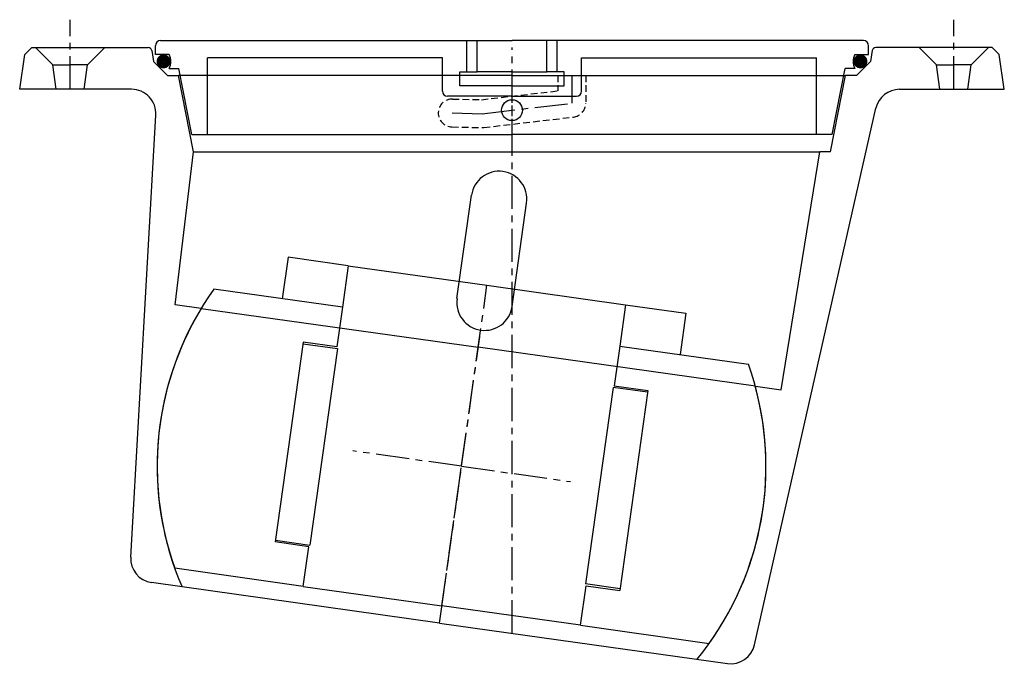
# Model space of a CAD drawing. Extents: x -141 to 141, y -169 to 16.
import ezdxf

# ---------------------------------------------------------------- set-up
doc = ezdxf.new("R2010")
doc.units = 0
doc.header["$LTSCALE"] = 0.3
doc.linetypes.add('CENTER', pattern=[50.8, 31.75, -6.35, 6.35, -6.35])
doc.linetypes.add('HIDDEN', pattern=[9.525, 6.35, -3.175])
doc.layers.get('0').update_dxf_attribs({"linetype": 'CONTINUOUS'})
doc.layers.add('CENTER', color=9, linetype='CENTER')

# ---------------------------------------------------------------- blocks, each defined once
blk = doc.blocks.new('112')
for p, q in [((-101, 0), (0, 0)), ((101, 0), (0, 0)), ((-102.5, -4), (-102.5, -1.5)), ((-13, -9), (-13, 0)), ((-10, -9), (-10, 0)), ((10, -9), (10, 0)), ((13, -9), (13, 0)), ((102.5, -4), (102.5, -1.5)), ((-98.5, -4), (-102.5, -4)), ((-87.5, -27), (-87.5, -5)), ((-20, -5), (-87.5, -5)), ((-20, -14.5), (-20, -5)), ((20, -14.5), (20, -5)), ((20, -5), (87.5, -5)), ((87.5, -27), (87.5, -5)), ((98.5, -4), (102.5, -4)), ((-98.5, -8), (-95.72, -8)), ((-92.02, -27), (-95.72, -8)), ((92.02, -27), (95.72, -8)), ((98.5, -8), (95.72, -8)), ((-15, -9), (-10, -9)), ((-15, -13), (-15, -9)), ((0, -9), (-10, -9)), ((0, -9), (10, -9)), ((15, -9), (10, -9)), ((15, -13), (15, -9)), ((0, -13), (-15, -13)), ((0, -13), (15, -13)), ((0, -16), (-18.5, -16)), ((0, -16), (18.5, -16)), ((-92.02, -27), (-87.5, -27)), ((-87.5, -27), (0, -27)), ((87.5, -27), (0, -27)), ((92.02, -27), (87.5, -27))]:
    blk.add_line(p, q)
at = {"const_width": 1.95}
for points in [[(-101.17, -5.98, 1), (-99.12, -5.98, 1)], [(101.17, -5.98, -1), (99.12, -5.98, -1)]]:
    blk.add_lwpolyline(points, format="xyb", close=True, dxfattribs=at)
blk.add_circle((0, -20), 3)
for centre, radius, start, end in [((-101, -1.5), 1.5, 90, 180), ((101, -1.5), 1.5, 0, 90), ((-103.08, -6), 5, 336.4218, 23.5782), ((103.08, -6), 5, 156.4218, 203.5782), ((-18.5, -14.5), 1.5, 180, 270), ((18.5, -14.5), 1.5, 270, 0)]:
    blk.add_arc(centre, radius, start, end)
blk = doc.blocks.new('111')
for p, q in [((-138, 0), (-140, -2)), ((-138, 0), (-104.54, 0)), ((-141.5, -12), (-140, -2)), ((-132, -5), (-137, 0)), ((-122, -5), (-117, 0)), ((-103.56, -0.83), (-103, -4)), ((103.56, -0.83), (103, -4)), ((138, 0), (104.54, 0)), ((122, -5), (117, 0)), ((132, -5), (137, 0)), ((138, 0), (140, -2)), ((141.5, -12), (140, -2)), ((-131, -12), (-132, -5)), ((-132, -5), (-127, -5)), ((-122, -5), (-127, -5)), ((-123, -12), (-122, -5)), ((-103, -4), (-99, -8)), ((103, -4), (99, -8)), ((123, -12), (122, -5)), ((122, -5), (127, -5)), ((132, -5), (127, -5)), ((131, -12), (132, -5)), ((-99, -8), (-95.84, -8)), ((0, -8), (-95.84, -8)), ((-91.56, -30), (-95.84, -8)), ((0, -8), (95.84, -8)), ((91.56, -30), (95.84, -8)), ((99, -8), (95.84, -8)), ((-109.35, -12), (-141.5, -12)), ((111.41, -12), (141.5, -12)), ((-109.59, -146.4), (-102.36, -19.4)), ((69.72, -171.6), (104.58, -17.46)), ((-96.77, -73.9), (-91.56, -30)), ((-91.56, -30), (88.5, -30)), ((77.39, -98.37), (88.5, -30)), ((91.56, -30), (88.5, -30)), ((-15.81, -72.15), (-11.63, -42.44)), ((0.04, -74.37), (4.21, -44.67)), ((-89.37, -74.94), (-96.77, -73.9)), ((-89.37, -74.94), (-9.69, -86.13)), ((69.98, -97.33), (-9.69, -86.13)), ((69.98, -97.33), (77.39, -98.37)), ((-20.83, -165.36), (-103.57, -153.73)), ((-20.83, -165.36), (61.92, -176.98))]:
    blk.add_line(p, q)
at = {"linetype": 'HIDDEN'}
for p, q in [((13.19, -8), (13.19, -12.44)), ((21.19, -8), (21.19, -16)), ((-8.78, -14.99), (13.19, -12.44)), ((-17.1, -14.8), (-8.78, -14.99)), ((-8.13, -22.97), (17.65, -19.97)), ((-17.28, -22.8), (-8.69, -23))]:
    blk.add_line(p, q, dxfattribs=at)
for centre, radius, start, end in [((-104.54, -1), 1, 10, 90), ((104.54, -1), 1, 90, 170), ((-109.35, -19), 7, 356.7453, 90), ((111.41, -19), 7, 90, 167.2547), ((-3.71, -43.55), 8, 352, 172), ((-7.88, -73.26), 8, 172, 352), ((-14.5, -120.3), 87.5, 148.7786, 203.3323), ((-14.5, -120.3), 87.5, 320.6677, 15.2214), ((-102.6, -146.8), 7, 176.7453, 262), ((62.89, -170.05), 7, 262, 347.2547)]:
    blk.add_arc(centre, radius, start, end)
for centre, start, end in [((-17.19, -18.8), 88.6671, 268.6671), ((17.19, -16), 276.6359, 0), ((-8.6, -19), 268.6671, 276.6359)]:
    blk.add_arc(centre, 4, start, end, dxfattribs=at)
at = {"layer": 'CENTER'}
for p, q in [((-127, -12), (-127, 8)), ((127, -12), (127, 8)), ((0, -168.28), (0, 0)), ((0, -30), (0, -8)), ((17.19, -8), (17.19, -16)), ((-8.6, -19), (17.19, -16)), ((-17.19, -18.8), (-8.6, -19)), ((-20.83, -165.36), (-9.28, -83.16))]:
    blk.add_line(p, q, dxfattribs=at)
blk = doc.blocks.new('Ball 80mm')
for p, q in [((-57.75, 52.5), (-57.75, 40.5)), ((-40.25, 52.5), (-57.75, 52.5)), ((-40.25, 52.5), (-40.25, 40.5)), ((-40.25, 52.5), (0, 52.5)), ((0, 52.5), (40.25, 52.5)), ((40.25, 52.5), (57.75, 52.5)), ((40.25, 52.5), (40.25, 40.5)), ((57.75, 52.5), (57.75, 40.5)), ((-40.25, 40.5), (-77.56, 40.5)), ((-40.25, 40.5), (-40.25, 29)), ((40.25, 40.5), (40.25, 29)), ((40.25, 40.5), (77.56, 40.5)), ((-40.25, 29), (-50, 29)), ((-50, 29), (-50, -29)), ((-50, 28.5), (-40, 28.5)), ((-40, 28.5), (-40, -28.5)), ((40, 28.5), (40, -28.5)), ((50, 28.5), (40, 28.5)), ((40.25, 29), (50, 29)), ((50, 29), (50, -29)), ((-50, -28.5), (-40, -28.5)), ((-40.25, -29), (-50, -29)), ((-40.25, -40.5), (-40.25, -29)), ((50, -28.5), (40, -28.5)), ((40.25, -29), (50, -29)), ((40.25, -40.5), (40.25, -29)), ((-40.25, -40.5), (-77.56, -40.5)), ((-40.25, -40.5), (0, -40.5)), ((40.25, -40.5), (0, -40.5)), ((40.25, -40.5), (77.56, -40.5))]:
    blk.add_line(p, q)
for start, end in [(152.4284, 207.5716), (332.4284, 27.5716)]:
    blk.add_arc((0, 0), 87.5, start, end)
at = {"layer": 'CENTER'}
for p, q in [((0, 0), (0, 52.5)), ((0, 0), (-31.58, 0)), ((0, 0), (31.58, 0)), ((0, -40.5), (0, 0))]:
    blk.add_line(p, q, dxfattribs=at)

msp = doc.modelspace()

# ---------------------------------------------------------------- block references
for name, p in [('111', (0, 8)), ('112', (0, 10))]:
    msp.add_blockref(name, p)
at = {"rotation": 351.9999999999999}
msp.add_blockref('Ball 80mm', (-14.5, -112.3), dxfattribs=at)

doc.saveas('drawing.dxf')
